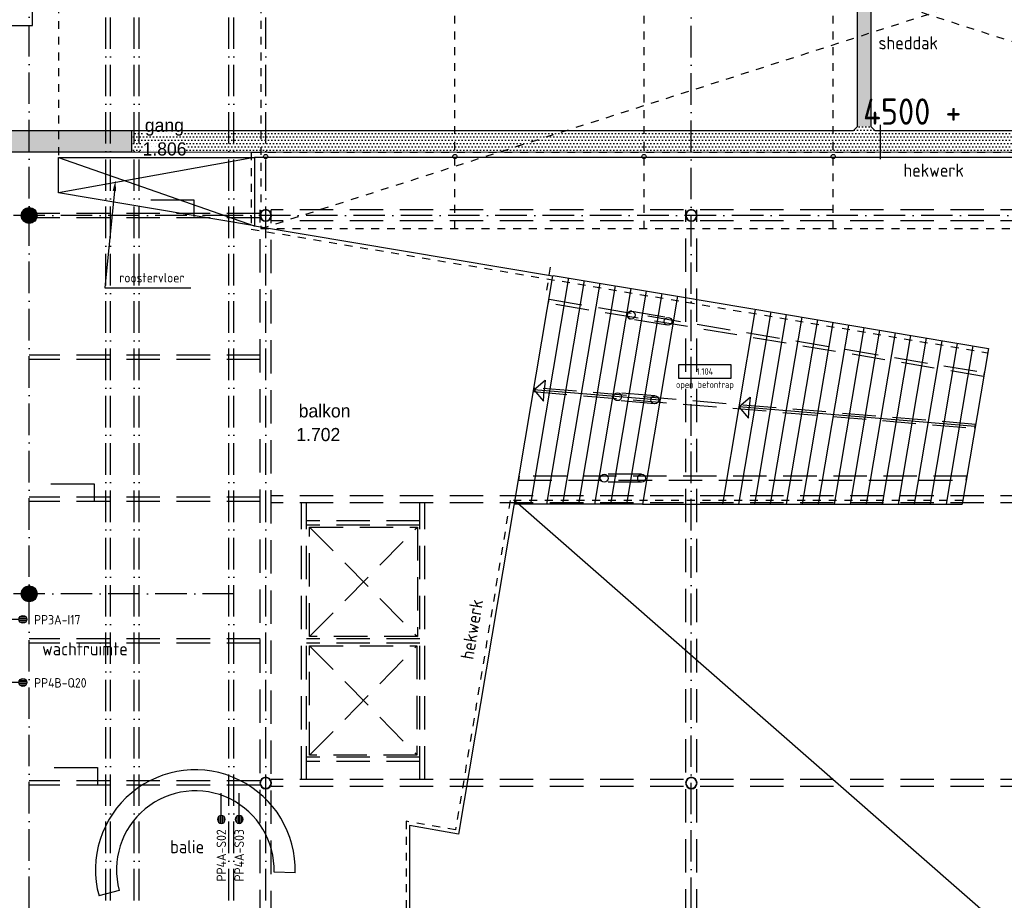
# Model space of a CAD drawing. Header units: millimetres. Extents: x 84333 to 240712, y -2244 to 84291.
# Tile 26 of 74: x 139737 to 158474, y 21345 to 38100. Entities that reach past the tile are written whole.
import ezdxf
from ezdxf.enums import TextEntityAlignment as Align

# ---------------------------------------------------------------- set-up
doc = ezdxf.new("R2010")
doc.units = ezdxf.units.MM
doc.header["$LTSCALE"] = 100
for name, pattern in [('DASHDOT', [9, 6, -1.5, 0, -1.5]), ('DASHED', [3, 1.5, -1.5]), ('HIDDEN', [9.525, 6.35, -3.175]), ('HIDDEN2', [4.7625, 3.175, -1.5875])]:
    doc.linetypes.add(name, pattern=pattern)
doc.layers.get('0').update_dxf_attribs({"linetype": 'CONTINUOUS'})
for name, color, linetype in [('AFDELING', 4, 'CONTINUOUS'), ('AL$1----_ALGEMEEN', 7, 'CONTINUOUS'), ('AL$1----_MAATVOERING', 7, 'CONTINUOUS'), ('AL$1----_TEKST', 7, 'CONTINUOUS'), ('AL$7----_STRAMIEN', 1, 'DASHDOT'), ('AL22----_BINNENWAND', 7, 'CONTINUOUS'), ('AL23----_VLOEREN', 4, 'CONTINUOUS'), ('AL27----_DAKEN', 7, 'CONTINUOUS'), ('AL28----_KONSTRUKTIE', 3, 'CONTINUOUS'), ('AL31----_BUITENKOZ', 7, 'CONTINUOUS'), ('AL32----_BINNENKOZ', 7, 'CONTINUOUS'), ('AL34----_BALUSTRADES', 4, 'DASHED'), ('ALXAA---_GEWBETON', 12, 'CONTINUOUS'), ('BL$4----', 7, 'CONTINUOUS'), ('BOUW', 8, 'CONTINUOUS'), ('EB6441--_ATTRIB', 2, 'CONTINUOUS'), ('EL6441--_DATACOM', 3, 'CONTINUOUS'), ('GEBOUWLABEL', 4, 'CONTINUOUS'), ('INHOUD', 7, 'CONTINUOUS'), ('KABELGGOOT1', 8, 'CONTINUOUS'), ('LIJN070', 130, 'CONTINUOUS'), ('MV-BINNENKOZIJN', 1, 'CONTINUOUS'), ('OMSCHRIJVING', 7, 'CONTINUOUS'), ('OPPERVLAK', 7, 'CONTINUOUS'), ('VOLGNUMMER', 7, 'CONTINUOUS')]:
    doc.layers.add(name, color=color, linetype=linetype)
doc.styles.add('1_8', font='ISO', dxfattribs={"height": 1.8})
doc.styles.add('BURO-025', font='BUROFONT.shx', dxfattribs={"height": 250})
doc.styles.get("Standard").update_dxf_attribs({"font": 'iso.shx'})
doc.styles.add('TECHNIC', font='technic_.ttf')
pattern_1 = [(8e-14, (39793.956, 199192.7), (31.75, 63.5), [0, -63.5])]

# ---------------------------------------------------------------- blocks, each defined once
blk = doc.blocks.new('ES4X2')
for p, q in [((-0.45, 1.4), (-0.45, 2.6)), ((-0.15, 1.27), (-0.15, 2.73)), ((0.15, 1.27), (0.15, 2.73)), ((0.45, 1.4), (0.45, 2.6)), ((0, 1.25), (0, -3))]:
    blk.add_line(p, q)
blk.add_circle((0, 2), 0.75)
at = {"style": '1_8', "flags": 8}
for tag, p in [('NUMMER', (1.25, 3.5)), ('CODE', (-1.25, 3.5))]:
    blk.add_attdef(tag, text='', height=1.8, rotation=90, dxfattribs=at).set_placement(p, align=Align.MIDDLE_LEFT)
blk.add_attdef('M_CODE', text='', height=1.8, dxfattribs=at).set_placement((0, 0), align=Align.MIDDLE_CENTER)
blk = doc.blocks.new('GEBOUWLABEL')
at = {"layer": 'VOLGNUMMER'}
blk.add_lwpolyline([(-4, -1), (4, -1), (4, 1), (-4, 1)], close=True, dxfattribs=at)
at = {"color": 0, "linetype": 'ByBlock', "flags": 1}
for tag, p in [('OPPERVLAKTESOORT', (0.5, 8)), ('TERREIN', (0.5, 6.5)), ('GEBOUW', (0.5, 5)), ('GEBRUIKSFUNCTIE', (0.5, 3.5)), ('BOUWLAAG', (0.5, 2)), ('HOOGTE', (0, -6.5)), ('RUIMTEFUNCTIE', (0, -8))]:
    blk.add_attdef(tag, text='', height=1, dxfattribs=at).set_placement(p, align=Align.MIDDLE_CENTER)
at = {"layer": 'INHOUD', "color": 0, "linetype": 'ByBlock'}
blk.add_attdef('INHOUD', text='', height=1, dxfattribs=at).set_placement((0, -5), align=Align.MIDDLE_CENTER)
at = {"layer": 'OMSCHRIJVING', "color": 0, "linetype": 'ByBlock'}
blk.add_attdef('OMSCHRIJVING', text='', height=1, dxfattribs=at).set_placement((0, -2), align=Align.MIDDLE_CENTER)
at = {"layer": 'OPPERVLAK', "color": 0, "linetype": 'ByBlock'}
blk.add_attdef('OPPERVLAK', text='', height=1, dxfattribs=at).set_placement((0, -3.5), align=Align.MIDDLE_CENTER)
at = {"layer": 'VOLGNUMMER', "color": 0, "linetype": 'ByBlock'}
blk.add_attdef('VOLGNUMMER', text='', height=1, dxfattribs=at).set_placement((0, 0), align=Align.MIDDLE_CENTER)
blk = doc.blocks.new('A$C13e6995e')
at = {"layer": 'KABELGGOOT1'}
h = blk.add_hatch(dxfattribs=at)
h.set_pattern_fill('DOTS', color=256, scale=40, style=0)
h.set_pattern_definition(pattern_1)
h.paths.add_polyline_path([(71609, 68494), (71339, 68494), (71339, 38316), (71609, 38316)])
h = blk.add_hatch(dxfattribs=at)
h.set_pattern_fill('DOTS', color=256, scale=40, style=0)
h.set_pattern_definition(pattern_1)
h.paths.add_polyline_path([(57541, 37829), (57541, 38230), (47405, 38230), (47405, 37829)])
h = blk.add_hatch(dxfattribs=at)
h.set_pattern_fill('DOTS', color=256, scale=40, style=0)
h.set_pattern_definition(pattern_1)
h.paths.add_polyline_path([(59308, 38231), (57547, 38231), (57547, 37826), (59308, 37826)])
h = blk.add_hatch(dxfattribs=at)
h.set_pattern_fill('DOTS', color=256, scale=40, style=0)
h.set_pattern_definition(pattern_1)
h.paths.add_polyline_path([(63223, 38231), (60767, 38231), (60767, 37826), (63223, 37827)])
h.paths.add_polyline_path([(60767, 38231), (59308, 38231), (59308, 37826), (60767, 37826)])
h = blk.add_hatch(dxfattribs=at)
h.set_pattern_fill('DOTS', color=256, scale=40, style=0)
h.set_pattern_definition(pattern_1)
h.paths.add_polyline_path([(64227, 38231), (63172, 38231), (63172, 37827), (64227, 37827)])
h.paths.add_polyline_path([(65270, 38231), (64227, 38231), (64227, 37827), (65270, 37827)])
h.paths.add_polyline_path([(66476, 38231), (65270, 38231), (65270, 37827), (66476, 37827)])
h.paths.add_polyline_path([(68893, 38231), (66476, 38231), (66476, 37827), (68893, 37827)])
h = blk.add_hatch(dxfattribs=at)
h.set_pattern_fill('DOTS', color=256, scale=40, style=0)
h.set_pattern_definition(pattern_1)
h.paths.add_polyline_path([(71215, 38231), (68893, 38231), (68893, 37827), (71215, 37828)])
h = blk.add_hatch(dxfattribs=at)
h.set_pattern_fill('DOTS', color=256, scale=40, style=0)
h.set_pattern_definition(pattern_1)
h.paths.add_polyline_path([(71466, 38301), (71335, 38301), (71305, 38271), (71305, 37828), (71466, 37828)])
h.paths.add_polyline_path([(71641, 38275), (71614, 38301), (71466, 38301), (71466, 37828), (71641, 37828)])
h.paths.add_polyline_path([(71305, 38271), (71266, 38231), (71215, 38231), (71215, 37828), (71305, 37828)])
h.paths.add_polyline_path([(71798, 38231), (71686, 38231), (71641, 38275), (71641, 37828), (71798, 37828)])
h.paths.add_polyline_path([(71609, 38335), (71466, 38335), (71466, 38301), (71614, 38301), (71609, 38306)])
h.paths.add_polyline_path([(71466, 38335), (71339, 38335), (71339, 38306), (71335, 38301), (71466, 38301)])
h = blk.add_hatch(dxfattribs=at)
h.set_pattern_fill('DOTS', color=256, scale=40, style=0)
h.set_pattern_definition(pattern_1)
h.paths.add_polyline_path([(71798, 38231), (71686, 38231), (71641, 38275), (71641, 37828), (71798, 37828)])
h.paths.add_polyline_path([(71305, 38271), (71266, 38231), (71215, 38231), (71215, 37828), (71305, 37828)])
h = blk.add_hatch(dxfattribs=at)
h.set_pattern_fill('DOTS', color=256, scale=40, style=0)
h.set_pattern_definition(pattern_1)
h.paths.add_polyline_path([(76072, 38231), (71784, 38231), (71784, 37828), (76072, 37828)])
at = {"layer": 'AL$1----_ALGEMEEN', "color": 8, "linetype": 'DASHED'}
for p, q in [((59995, 36370), (85375, 44520)), ((59995, 44520), (59995, 36370)), ((59995, 44520), (85375, 36370)), ((63685, 36370), (63685, 44520)), ((67285, 36370), (67285, 44520)), ((70885, 36370), (70885, 44520)), ((59995, 36370), (85375, 36370))]:
    blk.add_line(p, q, dxfattribs=at)
at = {"layer": 'AL$1----_ALGEMEEN', "color": 8}
for p, q in [((65849, 35430), (65125, 31127)), ((65553, 35480), (67920, 35082)), ((66145, 35381), (65429, 31127)), ((66441, 35331), (65733, 31127)), ((66737, 35281), (66038, 31127)), ((67033, 35231), (66342, 31127)), ((67328, 35181), (66646, 31127)), ((67624, 35132), (66950, 31127)), ((67920, 35082), (67254, 31127)), ((67920, 35082), (73837, 34086)), ((69399, 34833), (68776, 31127)), ((69695, 34783), (69080, 31127)), ((69991, 34733), (69384, 31127)), ((70287, 34683), (69688, 31127)), ((70583, 34634), (69992, 31127)), ((70879, 34584), (70297, 31127)), ((71174, 34534), (70601, 31127)), ((71470, 34484), (70905, 31127)), ((71766, 34434), (71209, 31127)), ((72062, 34385), (71514, 31127)), ((72358, 34335), (71818, 31127)), ((72654, 34285), (72122, 31127)), ((72949, 34235), (72426, 31127)), ((73245, 34185), (72730, 31127)), ((73541, 34136), (73035, 31127)), ((73837, 34086), (73339, 31127)), ((65187, 33304), (65403, 33487)), ((65403, 33487), (65386, 33287)), ((67587, 33105), (65187, 33304)), ((65187, 33304), (65370, 33088)), ((65370, 33088), (65386, 33287)), ((69087, 32980), (69303, 33163)), ((73588, 32607), (69087, 32980)), ((69087, 32980), (69270, 32764)), ((69303, 33163), (69287, 32964)), ((69270, 32764), (69287, 32964)), ((67254, 31127), (73339, 31127))]:
    blk.add_line(p, q, dxfattribs=at)
at = {"layer": 'AL$1----_MAATVOERING', "color": 8}
for p, q in [((57206, 37086), (57026, 35245)), ((57026, 35245), (58658, 35245))]:
    blk.add_line(p, q, dxfattribs=at)
blk.add_solid([(57173, 37089), (57226, 37285), (57239, 37083)], dxfattribs=at)
at = {"layer": 'AL$7----_STRAMIEN', "color": 1}
for p, q in [((59485, 36620), (37921, 36620)), ((93858, 36620), (59485, 36620)), ((59485, 29420), (37921, 29420))]:
    blk.add_line(p, q, dxfattribs=at)
blk.add_lwpolyline([(55585, 23440), (55585, 63920)], dxfattribs=at)
at = {"layer": 'AL$7----_STRAMIEN'}
for points in [[(57044, 10084), (57044, 48023)], [(57135, 10084), (57135, 48023)], [(57585, 10084), (57585, 48023)], [(57676, 10084), (57676, 48023)], [(59385, 10084), (59385, 48023)], [(59476, 10084), (59476, 48023)], [(60085, 10084), (60085, 48023)], [(68185, 9924), (68185, 48023)]]:
    blk.add_lwpolyline(points, dxfattribs=at)
at = {"layer": 'AL22----_BINNENWAND', "color": 8}
blk.add_line((67254, 31127), (64821, 31127), dxfattribs=at)
at = {"layer": 'AL23----_VLOEREN', "color": 8}
for p, q in [((59874, 37720), (56145, 37048)), ((56145, 37720), (59867, 36422)), ((56145, 37720), (59874, 37720)), ((56145, 37048), (56145, 37720)), ((85987, 37720), (59874, 37720)), ((59874, 37720), (59874, 36421)), ((59874, 37720), (59874, 36421)), ((59874, 36421), (56145, 37048)), ((59874, 36421), (65545, 35473)), ((65545, 35473), (63755, 24848)), ((64831, 31191), (85987, 12673)), ((63755, 24848), (62819, 25013)), ((62819, 25013), (62819, 22930))]:
    blk.add_line(p, q, dxfattribs=at)
at = {"layer": 'AL27----_DAKEN', "color": 8, "linetype": 'HIDDEN'}
for p, q in [((60922, 30691), (62972, 28606)), ((60922, 28606), (62972, 30691)), ((60922, 28606), (60922, 30691)), ((60922, 30691), (62972, 30691)), ((62972, 30691), (62972, 28606)), ((62972, 28606), (60922, 28606)), ((60922, 26349), (62963, 28434)), ((60922, 28434), (62963, 26349)), ((60922, 26349), (60922, 28434)), ((60922, 28434), (62963, 28434)), ((62963, 28434), (62963, 26349)), ((62963, 26349), (60922, 26349))]:
    blk.add_line(p, q, dxfattribs=at)
at = {"layer": 'AL28----_KONSTRUKTIE', "color": 8}
for centre, radius in [((60085, 37741), 40), ((63685, 37741), 40), ((67285, 37741), 40), ((70885, 37741), 40), ((55585, 36620), 150), ((55585, 29420), 150)]:
    blk.add_circle(centre, radius, dxfattribs=at)
for centre, radius, start, end in [((60085, 36620), 110, 0, 180), ((68185, 36620), 110, 0, 180), ((60085, 36620), 110, 180, 0), ((60085, 36620), 102, 0, 180), ((60085, 36620), 102, 180, 0), ((68185, 36620), 110, 180, 0), ((68185, 36620), 102, 0, 180), ((68185, 36620), 102, 180, 0), ((60085, 25820), 110, 0, 180), ((60085, 25820), 102, 0, 180), ((68185, 25820), 110, 0, 180), ((68185, 25820), 102, 0, 180), ((60085, 25820), 110, 180, 0), ((60085, 25820), 102, 180, 0), ((68185, 25820), 110, 180, 0), ((68185, 25820), 102, 180, 0)]:
    blk.add_arc(centre, radius, start, end, dxfattribs=at)
at = {"layer": 'AL31----_BUITENKOZ', "color": 8, "linetype": 'HIDDEN'}
for p, q in [((65464, 34950), (65477, 35024)), ((73748, 33556), (65464, 34950)), ((65477, 35024), (73760, 33630)), ((67053, 34797), (67754, 34679)), ((67754, 34679), (67754, 34679)), ((67730, 34531), (67028, 34649)), ((67730, 34531), (67730, 34531)), ((73760, 33630), (73748, 33556)), ((65193, 33341), (65181, 33267)), ((65181, 33267), (73582, 32570)), ((73594, 32644), (65193, 33341)), ((67497, 33187), (66782, 33246)), ((67485, 33038), (66782, 33096)), ((73582, 32570), (73594, 32644)), ((67239, 31695), (66527, 31695)), ((64910, 31657), (64897, 31582)), ((64897, 31582), (73415, 31582)), ((73428, 31657), (64910, 31657)), ((67239, 31545), (66527, 31545)), ((73415, 31582), (73428, 31657))]:
    blk.add_line(p, q, dxfattribs=at)
at = {"layer": 'AL31----_BUITENKOZ', "color": 8}
for centre in [(67041, 34723), (67742, 34605), (66782, 33171), (67491, 33113), (66527, 31620), (67239, 31620)]:
    blk.add_circle(centre, 75, dxfattribs=at)
at = {"layer": 'AL31----_BUITENKOZ', "color": 8, "linetype": 'HIDDEN'}
blk.add_arc((67041, 34723), 75, 80.4447, 260.4447, dxfattribs=at)
at = {"layer": 'AL32----_BINNENKOZ', "color": 8, "linetype": 'HIDDEN2'}
for p, q in [((86056, 37719), (59874, 37720)), ((59874, 37720), (59874, 37720)), ((59874, 37720), (59874, 36421))]:
    blk.add_line(p, q, dxfattribs=at)
at = {"layer": 'AL32----_BINNENKOZ', "color": 8}
for p, q in [((59874, 36421), (65545, 35473)), ((65545, 35473), (63755, 24848)), ((63755, 24848), (62819, 25013)), ((62819, 25013), (62819, 22932)), ((60645, 24111), (60245, 24124)), ((57299, 23777), (56913, 23672))]:
    blk.add_line(p, q, dxfattribs=at)
for radius in [1900, 1500]:
    blk.add_arc((58746, 24172), radius, 358.1337, 195.2779, dxfattribs=at)
at = {"layer": 'AL34----_BALUSTRADES', "color": 8}
for p, q in [((56145, 41219), (56145, 37720)), ((56145, 37720), (59874, 37720)), ((86077, 37820), (59811, 37820)), ((59811, 37820), (59811, 36360)), ((59811, 36360), (73824, 34007)), ((65501, 35633), (65428, 35199)), ((64738, 31195), (63698, 24929)), ((73350, 31198), (64738, 31195)), ((63698, 24929), (62757, 25094)), ((62757, 25094), (62757, 22930))]:
    blk.add_line(p, q, dxfattribs=at)
at = {"layer": 'ALXAA---_GEWBETON', "color": 8}
for p, q in [((55485, 36508), (55485, 36732)), ((55505, 36493), (55505, 36747)), ((55525, 36483), (55525, 36758)), ((55545, 36475), (55545, 36765)), ((55565, 36471), (55565, 36769)), ((55585, 36470), (55585, 36770)), ((55605, 36471), (55605, 36769)), ((55625, 36475), (55625, 36765)), ((55645, 36483), (55645, 36758)), ((55665, 36493), (55665, 36747)), ((55685, 36508), (55685, 36732)), ((55445, 36566), (55445, 36674)), ((55465, 36530), (55465, 36710)), ((55705, 36530), (55705, 36710)), ((55725, 36566), (55725, 36674)), ((55445, 29366), (55445, 29474)), ((55465, 29330), (55465, 29510)), ((55485, 29308), (55485, 29532)), ((55505, 29293), (55505, 29547)), ((55525, 29283), (55525, 29558)), ((55545, 29275), (55545, 29565)), ((55565, 29271), (55565, 29569)), ((55585, 29270), (55585, 29570)), ((55605, 29271), (55605, 29569)), ((55625, 29275), (55625, 29565)), ((55645, 29283), (55645, 29558)), ((55665, 29293), (55665, 29547)), ((55685, 29308), (55685, 29532)), ((55705, 29330), (55705, 29510)), ((55725, 29366), (55725, 29474))]:
    blk.add_line(p, q, dxfattribs=at)
at = {"layer": 'KABELGGOOT1'}
for p, q in [((71339, 68870, 3650), (71339, 38306, 3650)), ((71609, 38306, 3650), (71609, 68525, 3650)), ((71266, 38231), (47474, 38231)), ((71339, 38306, 3650), (71266, 38231, 3650)), ((71686, 38231, 3650), (71609, 38306, 3650)), ((85174, 38231, 3650), (71686, 38231, 3650)), ((71784, 37689), (71784, 38342)), ((47000, 37825), (97665, 37831))]:
    blk.add_line(p, q, dxfattribs=at)
blk.add_lwpolyline([(47405, 37829), (57541, 37829), (57541, 38230), (47405, 38230)], close=True, dxfattribs=at)
at = {"layer": 'MV-BINNENKOZIJN'}
for p, q in [((57897, 36917), (58719, 36917)), ((58719, 36917), (58719, 36599)), ((55997, 31516), (56819, 31516)), ((56819, 31516), (56819, 31198)), ((56062, 26113), (56884, 26113)), ((56884, 26113), (56884, 25795))]:
    blk.add_line(p, q, dxfattribs=at)
at = {"layer": 'MV-BINNENKOZIJN', "color": 2, "linetype": 'HIDDEN'}
for p, q in [((85180, 36726), (60190, 36726)), ((85180, 36515), (60190, 36515)), ((85180, 31288), (60190, 31288)), ((85180, 31153), (60190, 31153)), ((85180, 25888), (60190, 25888)), ((85180, 25753), (60190, 25753))]:
    blk.add_line(p, q, dxfattribs=at)
for points in [[(59980, 12676), (59980, 36726)], [(60190, 12659), (60190, 36726)], [(68079, 12686), (68079, 36726)], [(68289, 12686), (68289, 36726)], [(59978, 36654), (55585, 36654)], [(59978, 36572), (55585, 36572)], [(59978, 33962), (55585, 33962)], [(59978, 33879), (55585, 33879)], [(59978, 33879), (55585, 33879)], [(59978, 31262), (55585, 31262)], [(59978, 31179), (55585, 31179)], [(60769, 25888), (60769, 31153)], [(60864, 25888), (60864, 31153)], [(63019, 25888), (63019, 31153)], [(63114, 25888), (63114, 31153)], [(63019, 30811), (60864, 30811)], [(63019, 30729), (60864, 30729)], [(59978, 28561), (55585, 28561)], [(63019, 28561), (60864, 28561)], [(59978, 28479), (55585, 28479)], [(63019, 28479), (60864, 28479)], [(63019, 26311), (60864, 26311)], [(63019, 26229), (60864, 26229)], [(59978, 25861), (55585, 25861)], [(59978, 25779), (55585, 25779)]]:
    blk.add_lwpolyline(points, dxfattribs=at)
at = {"layer": 'GEBOUWLABEL', "color": 8, "xscale": 125, "yscale": 125, "zscale": 125}
blk.add_blockref('GEBOUWLABEL', (68443, 33651), dxfattribs=at).add_auto_attribs({'VOLGNUMMER': '1.104', 'OMSCHRIJVING': 'open betontrap'})
at = {"layer": 'AFDELING', "color": 8, "style": 'TECHNIC'}
for p in [(92219, 54468), (58038, 41625), (88108, 41444)]:
    blk.add_attdef('VIDE', text='', height=500, dxfattribs=at).set_placement(p, align=Align.CENTER)
blk.add_attdef('VIDE', text='', height=500, rotation=90, dxfattribs=at).set_placement((75129, 25766), align=Align.CENTER)
at = {"layer": 'AL$1----_TEKST', "color": 8}
blk.add_text('hekwerk', height=250, dxfattribs=at).set_placement((72222, 37356))
blk.add_text('hekwerk', height=250, rotation=80.4447, dxfattribs=at).set_placement((64036, 28158))
at = {"layer": 'BL$4----', "color": 8}
for s, height, p in [('sheddak', 250, (71746, 39780)), ('4500 + ', 500, (71454, 38346)), ('roostervloer', 180, (57299, 35345)), ('wachtruimte', 250, (55832, 28249)), ('balie', 250, (58268, 24485))]:
    blk.add_text(s, height=height, dxfattribs=at).set_placement(p)
at = {"layer": 'BOUW', "style": 'BURO-025'}
for s, p in [('gang', (57786, 38211)), ('1.806', (57742, 37760)), ('balkon', (60713, 32777)), ('1.702', (60668, 32326))]:
    blk.add_text(s, height=250, dxfattribs=at).set_placement(p)

msp = doc.modelspace()

# ---------------------------------------------------------------- linework, layer by layer
at = {"layer": 'LIJN070', "linetype": 'HIDDEN'}
for p, q in [((139980, 37991), (139980, 47731)), ((123402, 37991), (139980, 37991))]:
    msp.add_line(p, q, dxfattribs=at)

# ---------------------------------------------------------------- block references
at = {"layer": 'EL6441--_DATACOM'}
msp.add_blockref('A$C13e6995e', (84333, -2244), dxfattribs=at)
ref = msp.add_blockref('ES4X2', (139598, 26691), dxfattribs=dict(at, xscale=99.99999999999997, yscale=99.99999999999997, zscale=99.99999999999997, rotation=269.9997926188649))
ref.add_attrib('CODE', 'PP3A-I17', dxfattribs={"layer": 'EB6441--_ATTRIB', "color": 1, "height": 180, "rotation": 360, "style": '1_8', "flags": 8}).set_placement((140011, 26683), align=Align.MIDDLE_LEFT)
ref = msp.add_blockref('ES4X2', (139598, 25491), dxfattribs=dict(at, xscale=100, yscale=100, zscale=100, rotation=269.9997926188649))
ref.add_attrib('CODE', 'PP4B-Q20', dxfattribs={"layer": 'EB6441--_ATTRIB', "color": 1, "height": 180, "rotation": 360, "style": '1_8', "flags": 8}).set_placement((140011, 25483), align=Align.MIDDLE_LEFT)
ref = msp.add_blockref('ES4X2', (143574, 23084), dxfattribs=dict(at, xscale=-100.0000000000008, yscale=100, zscale=100, rotation=180.0004147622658))
ref.add_attrib('CODE', 'PP4A-S02', dxfattribs={"layer": 'EB6441--_ATTRIB', "color": 1, "height": 180, "rotation": 90.0002, "style": '1_8', "flags": 8}).set_placement((143574, 21704), align=Align.MIDDLE_LEFT)
ref = msp.add_blockref('ES4X2', (143914, 23084), dxfattribs=dict(at, xscale=-100.0000000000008, yscale=100, zscale=100, rotation=180.0004147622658))
ref.add_attrib('CODE', 'PP4A-S03', dxfattribs={"layer": 'EB6441--_ATTRIB', "color": 1, "height": 180, "rotation": 90.0002, "style": '1_8', "flags": 8}).set_placement((143914, 21704), align=Align.MIDDLE_LEFT)

doc.saveas('drawing.dxf')
